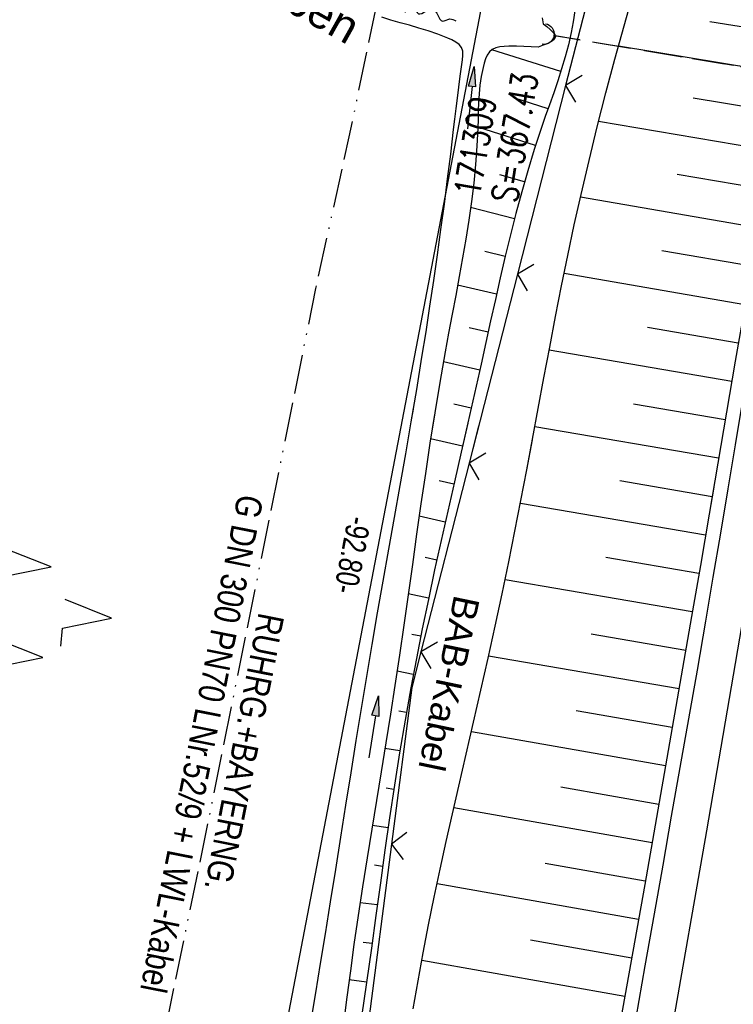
# Model space of a CAD drawing. Extents: x 509531 to 509917, y 454649 to 455599.
# Tile 3 of 26: x 509616 to 509671, y 454709 to 454784. Entities that reach past the tile are written whole.
import ezdxf

# ---------------------------------------------------------------- set-up
doc = ezdxf.new("R2010")
doc.units = 0
doc.header["$LTSCALE"] = 10
doc.header["$MEASUREMENT"] = 0
for name, pattern in [('ACAD_ISO13W100', [36, 12, -3, 12, -3, 0, -3, 0, -3]), ('AUSGEZOGEN', [0]), ('LT00', [0]), ('LT12', [0.4, 0.3, -0.1]), ('STRICHLINIE2', [0.375, 0.25, -0.125])]:
    doc.linetypes.add(name, pattern=pattern)
doc.layers.get('0').update_dxf_attribs({"linetype": 'LT00'})
for name, color, linetype in [('--EK_FBR', 1, 'LT00'), ('--EK_Haltung', 7, 'STRICHLINIE2'), ('--EK_Schacht-Text', 5, 'LT00'), ('--EL_DFK_AB_L', 21, 'LT00'), ('--EL_Haltung', 182, 'STRICHLINIE2'), ('--FLIEßRICHTPFEIL', 180, 'Continuous'), ('ABSTAND', 8, 'LT00'), ('BAB-KABEL_TEXT', 221, 'Continuous'), ('DFK_AB_L', 21, 'LT00'), ('DFK_NUTZUNG', 250, 'LT00'), ('DL', 182, 'LT12'), ('GASLTG', 250, 'ACAD_ISO13W100'), ('GASLTG_TEXT', 250, 'Continuous'), ('GEWÄSSERNAME', 255, 'Continuous'), ('PFEIL', 140, 'AUSGEZOGEN'), ('V116_AFBR_BAB', 250, 'LT00'), ('V116_BOESCH', 250, 'LT00'), ('V116_BOSCHUNG', 250, 'LT00'), ('V116_GRABEN', 250, 'LT00'), ('V116_LD_MARK', 250, 'LT00'), ('V116_UK_DURCH', 182, 'LT00'), ('V116_ZAUN', 40, 'LT00'), ('V117_AFBR_BAB', 250, 'LT00'), ('V117_BOESCH', 250, 'LT00'), ('V117_BOSCHUNG', 250, 'LT00'), ('V117_GRABEN', 250, 'LT00'), ('V117_LD_MARK', 250, 'LT00'), ('V117_ZAUN', 40, 'LT00')]:
    doc.layers.add(name, color=color, linetype=linetype)
doc.styles.add('Beschrift', font='ARIAL.TTF')
doc.styles.add('schachtbeschriftung', font='romans.shx', dxfattribs={"width": 0.75, "height": 2})
doc.styles.get("Standard").update_dxf_attribs({"font": 'ARIAL.TTF'})
doc.styles.add('Versorgungsltg', font='ARIAL.TTF', dxfattribs={"width": 0.8, "height": 2})

# ---------------------------------------------------------------- blocks, each defined once
blk = doc.blocks.new('SYMB7221')
at = {"color": 0, "linetype": 'ByBlock'}
for p, q in [((0, 0.435), (-0.11, 0.065)), ((0.11, 0.065), (0, 0.435)), ((0.25, 0.065), (0.11, 0.065)), ((-0.35, -0.065), (-0.46, -0.435)), ((0.35, -0.065), (0.24, -0.435))]:
    blk.add_line(p, q, dxfattribs=at)
for points in [[(-0.1, -0.435), (-0.24, -0.435), (-0.35, -0.065)], [(0.6, -0.435), (0.46, -0.435), (0.35, -0.065)]]:
    blk.add_lwpolyline(points, dxfattribs=at)
blk = doc.blocks.new('Pfreil3')
at = {"layer": 'PFEIL'}
blk.add_hatch(color=256, dxfattribs=at).paths.add_polyline_path([(-1.549, 0.273), (-1.549, -0.273), (0, 0)])
for p, q in [((-1.549, 0), (-4.831, 0)), ((-1.549, -0.273), (-1.549, 0.273)), ((-1.549, 0.273), (0, 0)), ((0, 0), (-1.549, -0.273))]:
    blk.add_line(p, q, dxfattribs=at)
blk = doc.blocks.new('SYMB1107')
at = {"color": 0, "linetype": 'ByBlock'}
for points in [[(-0.2, 0), (-0.196157, 0.039018), (-0.184776, 0.076537), (-0.166294, 0.111114), (-0.141421, 0.141421), (-0.111114, 0.166294), (-0.076537, 0.184776), (-0.039018, 0.196157), (0, 0.2)], [(0, 0.2), (0.039018, 0.196157), (0.076537, 0.184776), (0.111114, 0.166294), (0.141421, 0.141421), (0.166294, 0.111114), (0.184776, 0.076537), (0.196157, 0.039018), (0.2, 0)]]:
    blk.add_lwpolyline(points, dxfattribs=at)
blk = doc.blocks.new('SYMB0024')
at = {"color": 0, "linetype": 'ByBlock'}
for p, q in [((-0.5, 0.5), (0, 0)), ((0, 0), (0.5, 0.5))]:
    blk.add_line(p, q, dxfattribs=at)
blk = doc.blocks.new('FLIEßRICHTPFEIL')
at = {"layer": '--FLIEßRICHTPFEIL'}
blk.add_hatch(color=256, dxfattribs=at).paths.add_polyline_path([(-1.95, 0.4875), (-1.95, -0.4875), (0, 0)])
for p, q in [((-1.95, 0.4875), (-1.95, -0.4875)), ((-1.95, 0.4875), (0, 0)), ((0, 0), (-1.95, -0.4875))]:
    blk.add_line(p, q, dxfattribs=at)
at = {"layer": '--FLIEßRICHTPFEIL', "start_tangent": (-1, 0), "end_tangent": (-1, 0)}
blk.add_spline([(-1.95, 0), (-2.4375, 0), (-2.925, 0.325), (-3.4125, 0), (-3.9, -0.325), (-4.3875, 0), (-4.875, 0.325), (-5.3625, 0), (-5.85, 0)], degree=3, dxfattribs=at)

msp = doc.modelspace()

# ---------------------------------------------------------------- linework, layer by layer
at = {"layer": '--EK_FBR'}
for points in [[(509663.064, 454707.6), (509663.764, 454711.604), (509664.467, 454715.607), (509665.13, 454719.359), (509665.794, 454723.111), (509666.458, 454726.863), (509667.119, 454730.616), (509667.775, 454734.369), (509668.423, 454738.124), (509669.001, 454741.518), (509669.573, 454744.913), (509670.141, 454748.309), (509670.707, 454751.705), (509671.272, 454755.102), (509671.839, 454758.498), (509672.41, 454761.893), (509672.987, 454765.3), (509673.568, 454768.706), (509674.149, 454772.112), (509674.73, 454775.518), (509675.306, 454778.924), (509675.877, 454782.332), (509676.44, 454785.741)], [(509655.765, 454666.334), (509655.973, 454667.49), (509656.838, 454672.308), (509657.701, 454677.126), (509658.56, 454681.945), (509659.416, 454686.765), (509660.266, 454691.585), (509660.968, 454695.588), (509661.667, 454699.592), (509662.365, 454703.596), (509663.064, 454707.6), (509663.764, 454711.604), (509664.467, 454715.607), (509665.13, 454719.359), (509665.794, 454723.111), (509666.458, 454726.863), (509667.119, 454730.616), (509667.775, 454734.369), (509668.423, 454738.124), (509669.001, 454741.518), (509669.573, 454744.913), (509670.116, 454748.159)]]:
    msp.add_lwpolyline(points, dxfattribs=at)
at = {"layer": '--EK_Haltung'}
msp.add_line((509717.951, 454773.011), (509656.698, 454783.201), dxfattribs=at)
at = {"layer": '--EL_DFK_AB_L'}
msp.add_line((509651.199, 454785.623), (509634.012, 454695.956), dxfattribs=at)
at = {"layer": '--EL_Haltung'}
msp.add_line((509717.951, 454773.011), (509656.698, 454783.201), dxfattribs=at)
at = {"layer": 'DFK_AB_L'}
msp.add_line((509651.199, 454785.623), (509634.012, 454695.956), dxfattribs=at)
at = {"layer": 'DL'}
msp.add_line((509717.901, 454773.019), (509656.748, 454783.193), dxfattribs=at)
at = {"layer": 'GASLTG', "ltscale": 0.025, "flags": 128}
msp.add_lwpolyline([(509732.412, 455588.47), (509731.559, 455550.215), (509730.863, 455531.773), (509729.977, 455496.071), (509729.817, 455473.793), (509723.139, 455402.323), (509719.992, 455370.227), (509719.32, 455359.341), (509718.219, 455346.92), (509717.576, 455329.178), (509717.027, 455313.894), (509716.011, 455279.64), (509715.623, 455261.049), (509714.406, 455253.668), (509713.55, 455245.775), (509712.753, 455238.464), (509710.106, 455214.892), (509700.768, 455126.624), (509692.786, 455066.172), (509691.898, 455059.057), (509688.483, 455033.75), (509683.036, 454993.781), (509674.834, 454936.521), (509667.273, 454889.447), (509660.75, 454850.407), (509657.904, 454839.06), (509646.1, 454798.179), (509643.654, 454788.347), (509640.958, 454775.409), (509638.389, 454763.73), (509630.009, 454722.145), (509625.515, 454700.413), (509623.56, 454684.933), (509621.446, 454670.091)], dxfattribs=at)
at = {"layer": 'V116_AFBR_BAB'}
msp.add_lwpolyline([(509663.064, 454707.6), (509663.764, 454711.604), (509664.467, 454715.607), (509665.13, 454719.359), (509665.794, 454723.111), (509666.458, 454726.863), (509667.119, 454730.616), (509667.775, 454734.369), (509668.423, 454738.124), (509669.001, 454741.518), (509669.573, 454744.913), (509670.141, 454748.309), (509670.707, 454751.705), (509671.272, 454755.102), (509671.839, 454758.498), (509672.41, 454761.893), (509672.987, 454765.3), (509673.568, 454768.706), (509674.149, 454772.112), (509674.73, 454775.518), (509675.306, 454778.924), (509675.877, 454782.332), (509676.44, 454785.741)], dxfattribs=at)
at = {"layer": 'V116_BOESCH'}
for points in [[(509645.915, 454708.284), (509646.276, 454710.444), (509646.668, 454712.598), (509647.085, 454714.746), (509647.524, 454716.888), (509647.982, 454719.027), (509648.453, 454721.163), (509648.934, 454723.296), (509649.422, 454725.429), (509649.987, 454727.892), (509650.553, 454730.355), (509651.114, 454732.819), (509651.669, 454735.285), (509652.214, 454737.753), (509652.746, 454740.224), (509653.262, 454742.698), (509653.735, 454745.053), (509654.194, 454747.411), (509654.643, 454749.771), (509655.085, 454752.133), (509655.525, 454754.495), (509655.965, 454756.856), (509656.41, 454759.217), (509656.862, 454761.575), (509657.326, 454763.931), (509657.805, 454766.283), (509658.303, 454768.631), (509658.824, 454770.974), (509659.435, 454773.584), (509660.075, 454776.188), (509660.742, 454778.785), (509661.431, 454781.377), (509662.14, 454783.965), (509662.865, 454786.549)], [(509675.402, 454785.886), (509674.926, 454782.905), (509674.437, 454779.926), (509673.938, 454776.948), (509673.429, 454773.972), (509672.915, 454770.997), (509672.398, 454768.023), (509671.879, 454765.049), (509671.362, 454762.074), (509670.684, 454758.145), (509670.011, 454754.216), (509669.341, 454750.286), (509668.671, 454746.356), (509668.001, 454742.426), (509667.327, 454738.497), (509666.435, 454733.336), (509665.535, 454728.176), (509664.629, 454723.017), (509663.72, 454717.859), (509662.807, 454712.701), (509661.894, 454707.543)], [(509658.336, 454785.098), (509658.209, 454784.26), (509658.057, 454783.428), (509657.847, 454782.489), (509657.601, 454781.558), (509657.326, 454780.634), (509657.029, 454779.714), (509656.716, 454778.797), (509656.395, 454777.882), (509656.073, 454776.967), (509655.756, 454776.051), (509655.224, 454774.43), (509654.726, 454772.8), (509654.258, 454771.164), (509653.816, 454769.52), (509653.396, 454767.872), (509652.995, 454766.218), (509652.608, 454764.561), (509652.231, 454762.901), (509651.862, 454761.24), (509651.495, 454759.577), (509651.127, 454757.915), (509650.62, 454755.651), (509650.106, 454753.389), (509649.59, 454751.127), (509649.073, 454748.865), (509648.56, 454746.603), (509648.053, 454744.34), (509647.556, 454742.075), (509647.071, 454739.808), (509646.601, 454737.538), (509646.15, 454735.264), (509645.72, 454732.987), (509645.278, 454730.496), (509644.861, 454728), (509644.466, 454725.5), (509644.09, 454722.997), (509643.728, 454720.491), (509643.378, 454717.982), (509643.034, 454715.473), (509642.695, 454712.963), (509639.459, 454690.757)]]:
    msp.add_lwpolyline(points, dxfattribs=at)
at = {"layer": 'V116_BOSCHUNG'}
for p, q in [((509674.983, 454783.254), (509668.744, 454784.263)), ((509674.496, 454780.281), (509661.702, 454782.377)), ((509657.261, 454780.428), (509651.946, 454782.106)), ((509656.282, 454777.56), (509653.657, 454778.422)), ((509673.996, 454777.296), (509667.462, 454778.394)), ((509655.325, 454774.744), (509650.882, 454776.161)), ((509673.49, 454774.326), (509660.176, 454776.589)), ((509654.476, 454771.938), (509652.579, 454772.482)), ((509672.978, 454771.357), (509666.218, 454772.519)), ((509672.464, 454768.401), (509658.774, 454770.756)), ((509653.704, 454769.087), (509650.321, 454769.976)), ((509652.992, 454766.207), (509651.422, 454766.588)), ((509671.948, 454765.446), (509665.039, 454766.634)), ((509671.434, 454762.49), (509657.518, 454764.884)), ((509652.321, 454763.3), (509649.322, 454763.997)), ((509651.672, 454760.379), (509650.22, 454760.708)), ((509670.923, 454759.534), (509663.928, 454760.737)), ((509670.415, 454756.577), (509656.367, 454758.993)), ((509651.023, 454757.45), (509648.227, 454758.085)), ((509650.364, 454754.523), (509649.043, 454754.823)), ((509669.909, 454753.62), (509662.861, 454754.833)), ((509669.405, 454750.663), (509655.265, 454753.095)), ((509649.697, 454751.598), (509647.248, 454752.154)), ((509649.03, 454748.673), (509647.914, 454748.926)), ((509668.901, 454747.706), (509661.807, 454748.926)), ((509668.397, 454744.748), (509654.153, 454747.198)), ((509648.368, 454745.747), (509646.367, 454746.202)), ((509647.719, 454742.824), (509646.832, 454743.02)), ((509667.892, 454741.791), (509660.734, 454743.022)), ((509667.385, 454738.834), (509652.975, 454741.313)), ((509647.089, 454739.897), (509645.525, 454740.233)), ((509646.486, 454736.968), (509645.793, 454737.108)), ((509666.875, 454735.878), (509659.612, 454737.127)), ((509666.363, 454732.922), (509651.704, 454735.443)), ((509645.914, 454734.032), (509644.661, 454734.269)), ((509645.381, 454731.089), (509644.792, 454731.192)), ((509665.846, 454729.954), (509658.447, 454731.239)), ((509665.326, 454726.986), (509650.382, 454729.61)), ((509644.884, 454728.138), (509643.727, 454728.326)), ((509644.417, 454725.178), (509643.83, 454725.27)), ((509664.805, 454724.018), (509657.259, 454725.356)), ((509664.285, 454721.063), (509649.042, 454723.768)), ((509643.976, 454722.219), (509642.757, 454722.394)), ((509643.554, 454719.253), (509642.917, 454719.34)), ((509663.764, 454718.109), (509656.072, 454719.473)), ((509663.242, 454715.154), (509647.74, 454717.905)), ((509643.145, 454716.285), (509641.819, 454716.458)), ((509642.741, 454713.308), (509642.062, 454713.401)), ((509662.719, 454712.2), (509654.924, 454713.583)), ((509662.196, 454709.246), (509646.56, 454712.02)), ((509642.312, 454710.335), (509640.979, 454710.526))]:
    msp.add_line(p, q, dxfattribs=at)
at = {"layer": 'V116_GRABEN'}
for points in [[(509638.025, 454707.237), (509638.402, 454709.509), (509638.779, 454711.782), (509639.152, 454714.055), (509639.553, 454716.535), (509639.948, 454719.015), (509640.339, 454721.496), (509640.73, 454723.976), (509641.121, 454726.455), (509641.516, 454728.931), (509641.917, 454731.404), (509642.327, 454733.873), (509642.744, 454736.323), (509643.168, 454738.769), (509643.599, 454741.215), (509644.033, 454743.66), (509644.468, 454746.108), (509644.902, 454748.56), (509645.333, 454751.018), (509645.758, 454753.482), (509646.174, 454755.956), (509646.58, 454758.441), (509646.892, 454760.409), (509647.194, 454762.38), (509647.488, 454764.352), (509647.771, 454766.321), (509648.044, 454768.281), (509648.306, 454770.231), (509648.557, 454772.165), (509648.794, 454774.08), (509649.019, 454775.972), (509649.112, 454776.775), (509649.205, 454777.581), (509649.303, 454778.397), (509649.409, 454779.231), (509649.526, 454780.089), (509649.657, 454780.981), (509649.708, 454781.333), (509649.736, 454781.676), (509649.716, 454781.997), (509649.622, 454782.279), (509649.441, 454782.511), (509649.188, 454782.703), (509648.889, 454782.865), (509648.568, 454783.007), (509647.807, 454783.305), (509647.063, 454783.561), (509646.332, 454783.787), (509645.612, 454783.995), (509644.9, 454784.196), (509644.194, 454784.402), (509643.491, 454784.625)], [(509655.841, 454784.578), (509655.91, 454784.114)], [(509655.91, 454784.114), (509656.193, 454783.895), (509656.452, 454783.679), (509656.662, 454783.471), (509656.8, 454783.274), (509656.841, 454783.091), (509656.755, 454782.909), (509656.551, 454782.745), (509656.258, 454782.595), (509655.905, 454782.453), (509655.524, 454782.316)], [(509655.524, 454782.316), (509654.974, 454782.342), (509654.417, 454782.364), (509653.847, 454782.379), (509653.257, 454782.382), (509652.913, 454782.374), (509652.577, 454782.343), (509652.265, 454782.271), (509651.993, 454782.141), (509651.779, 454781.946), (509651.61, 454781.695), (509651.477, 454781.402), (509651.372, 454781.083), (509651.286, 454780.753), (509651.143, 454780.056), (509651.043, 454779.375), (509650.977, 454778.708), (509650.937, 454778.051), (509650.913, 454777.401), (509650.897, 454776.755), (509650.881, 454776.111), (509650.814, 454774.699), (509650.706, 454773.28), (509650.56, 454771.855), (509650.383, 454770.423), (509650.177, 454768.986), (509649.949, 454767.544), (509649.703, 454766.1), (509649.443, 454764.653), (509649.175, 454763.204), (509648.903, 454761.755), (509648.631, 454760.305), (509648.365, 454758.857), (509647.954, 454756.507), (509647.565, 454754.162), (509647.197, 454751.821), (509646.844, 454749.483), (509646.503, 454747.148), (509646.17, 454744.815), (509645.842, 454742.485), (509645.514, 454740.156), (509645.183, 454737.827), (509644.844, 454735.499), (509644.495, 454733.171), (509644.15, 454730.961), (509643.796, 454728.751), (509643.436, 454726.539), (509643.073, 454724.327), (509642.712, 454722.114), (509642.355, 454719.9), (509642.006, 454717.684), (509641.67, 454715.468), (509641.349, 454713.25), (509641.071, 454711.218), (509640.805, 454709.185), (509640.546, 454707.151)]]:
    msp.add_lwpolyline(points, dxfattribs=at)
at = {"layer": 'V116_LD_MARK'}
msp.add_lwpolyline([(509693.141, 454873.711), (509691.018, 454859.844), (509688.869, 454845.98), (509686.694, 454832.121), (509684.191, 454816.373), (509681.655, 454800.63), (509679.086, 454784.893), (509676.482, 454769.161), (509673.844, 454753.435), (509671.172, 454737.715), (509668.464, 454722.001), (509665.72, 454706.293), (509662.94, 454690.592), (509660.124, 454674.898), (509658.511, 454666.033)], dxfattribs=at)
at = {"layer": 'V116_ZAUN'}
for p, q in [((509657.634, 454779.362), (509653.922, 454764.829)), ((509653.922, 454764.829), (509650.209, 454750.296)), ((509650.209, 454750.296), (509646.496, 454735.762)), ((509644.229, 454720.952), (509642.297, 454706.077))]:
    msp.add_line(p, q, dxfattribs=at)
for points in [[(509661.797, 454793.765), (509659.873, 454787.805), (509659.514, 454786.718), (509657.634, 454779.362)], [(509646.496, 454735.762), (509645.797, 454733.026), (509644.229, 454720.952)]]:
    msp.add_lwpolyline(points, dxfattribs=at)
at = {"layer": 'V117_AFBR_BAB'}
msp.add_lwpolyline([(509655.765, 454666.334), (509655.973, 454667.49), (509656.838, 454672.308), (509657.701, 454677.126), (509658.56, 454681.945), (509659.416, 454686.765), (509660.266, 454691.585), (509660.968, 454695.588), (509661.667, 454699.592), (509662.365, 454703.596), (509663.064, 454707.6), (509663.764, 454711.604), (509664.467, 454715.607), (509665.13, 454719.359), (509665.794, 454723.111), (509666.458, 454726.863), (509667.119, 454730.616), (509667.775, 454734.369), (509668.423, 454738.124), (509669.001, 454741.518), (509669.573, 454744.913), (509670.116, 454748.159)], dxfattribs=at)
at = {"layer": 'V117_BOESCH'}
for points in [[(509650.102, 454753.371), (509649.59, 454751.127), (509649.073, 454748.865), (509648.56, 454746.603), (509648.053, 454744.34), (509647.556, 454742.075), (509647.071, 454739.808), (509646.601, 454737.538), (509646.15, 454735.265), (509645.72, 454732.987), (509645.278, 454730.496), (509644.861, 454728), (509644.466, 454725.5), (509644.09, 454722.997), (509643.728, 454720.491), (509643.378, 454717.982), (509643.034, 454715.473), (509642.695, 454712.963), (509639.459, 454690.757), (509639.062, 454689.729), (509638.666, 454688.7), (509638.161, 454687.38), (509637.658, 454686.058)], [(509645.915, 454708.284), (509646.276, 454710.444), (509646.668, 454712.598), (509647.085, 454714.746), (509647.524, 454716.888), (509647.982, 454719.027), (509648.453, 454721.163), (509648.934, 454723.296), (509649.422, 454725.429), (509649.987, 454727.892), (509650.553, 454730.355), (509651.114, 454732.819), (509651.669, 454735.285), (509652.214, 454737.753), (509652.746, 454740.224), (509653.262, 454742.698), (509653.735, 454745.053), (509654.194, 454747.411), (509654.643, 454749.771), (509655.075, 454752.076)], [(509669.027, 454748.443), (509668.671, 454746.356), (509668.001, 454742.426), (509667.327, 454738.497), (509666.435, 454733.336), (509665.535, 454728.176), (509664.629, 454723.017), (509663.72, 454717.859), (509662.807, 454712.701), (509661.894, 454707.543), (509660.981, 454702.386), (509660.07, 454697.228), (509659.162, 454692.069), (509658.449, 454687.997), (509657.737, 454683.925), (509657.024, 454679.853), (509656.309, 454675.781), (509655.59, 454671.711), (509654.865, 454667.641), (509654.651, 454666.455)]]:
    msp.add_lwpolyline(points, dxfattribs=at)
at = {"layer": 'V117_BOSCHUNG'}
for p, q in [((509649.697, 454751.598), (509647.248, 454752.154)), ((509649.03, 454748.673), (509647.914, 454748.926)), ((509668.901, 454747.706), (509661.807, 454748.926)), ((509668.397, 454744.748), (509654.153, 454747.198)), ((509648.368, 454745.747), (509646.367, 454746.202)), ((509647.719, 454742.823), (509646.832, 454743.02)), ((509667.892, 454741.791), (509660.734, 454743.022)), ((509667.385, 454738.834), (509652.975, 454741.313)), ((509647.089, 454739.897), (509645.525, 454740.233)), ((509646.486, 454736.967), (509645.793, 454737.108)), ((509666.875, 454735.878), (509659.612, 454737.127)), ((509666.363, 454732.922), (509651.704, 454735.443)), ((509645.914, 454734.032), (509644.661, 454734.269)), ((509645.381, 454731.088), (509644.792, 454731.192)), ((509665.846, 454729.954), (509658.447, 454731.239)), ((509665.326, 454726.986), (509650.382, 454729.61)), ((509644.884, 454728.138), (509643.727, 454728.326)), ((509644.417, 454725.178), (509643.83, 454725.27)), ((509664.805, 454724.018), (509657.259, 454725.356)), ((509664.285, 454721.063), (509649.042, 454723.768)), ((509643.976, 454722.219), (509642.757, 454722.394)), ((509643.554, 454719.253), (509642.917, 454719.34)), ((509663.764, 454718.109), (509656.072, 454719.473)), ((509663.242, 454715.154), (509647.74, 454717.905)), ((509643.145, 454716.285), (509641.819, 454716.458)), ((509642.741, 454713.308), (509642.062, 454713.401)), ((509662.719, 454712.2), (509654.924, 454713.583)), ((509662.196, 454709.246), (509646.56, 454712.02)), ((509642.312, 454710.335), (509640.979, 454710.526))]:
    msp.add_line(p, q, dxfattribs=at)
at = {"layer": 'V117_GRABEN'}
for points in [[(509638.025, 454707.237), (509638.402, 454709.509), (509638.779, 454711.782), (509639.152, 454714.055), (509639.553, 454716.535), (509639.948, 454719.015), (509640.339, 454721.496), (509640.73, 454723.976), (509641.121, 454726.455), (509641.516, 454728.931), (509641.917, 454731.404), (509642.327, 454733.873), (509642.744, 454736.323), (509643.168, 454738.769), (509643.599, 454741.215), (509644.033, 454743.66), (509644.468, 454746.108), (509644.902, 454748.56), (509645.333, 454751.018), (509645.758, 454753.482), (509645.922, 454754.459)], [(509647.546, 454754.037), (509647.197, 454751.821), (509646.844, 454749.483), (509646.503, 454747.148), (509646.17, 454744.815), (509645.842, 454742.485), (509645.514, 454740.156), (509645.183, 454737.827), (509644.844, 454735.499), (509644.495, 454733.171), (509644.15, 454730.961), (509643.796, 454728.751), (509643.436, 454726.539), (509643.073, 454724.327), (509642.712, 454722.114), (509642.355, 454719.9), (509642.006, 454717.684), (509641.67, 454715.468), (509641.349, 454713.25), (509641.071, 454711.218), (509640.805, 454709.184), (509640.546, 454707.151)]]:
    msp.add_lwpolyline(points, dxfattribs=at)
at = {"layer": 'V117_LD_MARK'}
msp.add_lwpolyline([(509672.827, 454747.453), (509671.172, 454737.715), (509668.464, 454722.001), (509665.72, 454706.293), (509662.94, 454690.592), (509660.124, 454674.898), (509658.511, 454666.033)], dxfattribs=at)
at = {"layer": 'V117_ZAUN'}
for p, q in [((509650.939, 454753.153), (509650.209, 454750.296)), ((509650.209, 454750.296), (509646.496, 454735.762)), ((509644.229, 454720.952), (509642.297, 454706.077))]:
    msp.add_line(p, q, dxfattribs=at)
msp.add_lwpolyline([(509646.496, 454735.762), (509645.797, 454733.026), (509644.229, 454720.952)], dxfattribs=at)

# ---------------------------------------------------------------- block references
at = {"layer": '--FLIEßRICHTPFEIL', "rotation": 162.9378173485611}
msp.add_blockref('FLIEßRICHTPFEIL', (509643.603, 454786.056), dxfattribs=at)
at = {"layer": 'DFK_NUTZUNG', "xscale": 10.00000000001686, "yscale": 10, "zscale": 10, "rotation": 264.7377100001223}
msp.add_blockref('SYMB7221', (509618.372, 454738.753), dxfattribs=at)
at = {"layer": 'PFEIL'}
for p, rotation in [((509650.597, 454780.823), 83.88153978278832), ((509643.231, 454732.374), 81.24873028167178)]:
    msp.add_blockref('Pfreil3', p, dxfattribs=dict(at, rotation=rotation))
at = {"layer": 'V116_UK_DURCH', "xscale": 4.000000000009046, "yscale": 3.999999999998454, "zscale": 4, "rotation": 260.5596281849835}
msp.add_blockref('SYMB1107', (509655.958, 454783.324), dxfattribs=at)
at = {"layer": 'V116_ZAUN', "yscale": 2.099999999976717, "zscale": 2.1}
for p, xscale, rotation in [((509657.634, 454779.362), 2.099999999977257, 255.6706499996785), ((509653.922, 454764.829), 2.099999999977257, 255.6706499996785), ((509650.209, 454750.296), 2.099999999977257, 255.6706499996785), ((509646.496, 454735.762), 2.099999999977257, 255.6706499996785), ((509644.229, 454720.952), 2.100000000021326, 262.6007200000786)]:
    msp.add_blockref('SYMB0024', p, dxfattribs=dict(at, xscale=xscale, rotation=rotation))
at = {"layer": 'V117_ZAUN', "yscale": 2.099999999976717, "zscale": 2.1}
for p, xscale, rotation in [((509650.209, 454750.296), 2.100000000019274, 255.6695799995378), ((509646.496, 454735.762), 2.100000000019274, 255.6695799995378), ((509644.229, 454720.952), 2.099999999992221, 262.6021200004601)]:
    msp.add_blockref('SYMB0024', p, dxfattribs=dict(at, xscale=xscale, rotation=rotation))

# ---------------------------------------------------------------- texts
at = {"layer": '--EK_Schacht-Text', "style": 'schachtbeschriftung', "width": 0.75}
for s, p in [('S=367.43', (509653.873, 454770.255)), ('171309', (509651.032, 454770.728))]:
    msp.add_text(s, height=2, rotation=80.55209, dxfattribs=at).set_placement(p)
at = {"layer": 'ABSTAND', "width": 0.75}
msp.add_text(' -92.80-', height=1.8, rotation=-100.85249, dxfattribs=at).set_placement((509641.01, 454746.814))
at = {"layer": 'BAB-KABEL_TEXT', "insert": (509647.658, 454733.541), "char_height": 2, "attachment_point": 8, "rotation": 258.26055, "style": 'Beschrift'}
msp.add_mtext('BAB-Kabel', dxfattribs=at)
at = {"layer": 'GASLTG_TEXT', "insert": (509631.261, 454728.36), "char_height": 2, "attachment_point": 5, "rotation": 258.83349, "style": 'Versorgungsltg'}
msp.add_mtext('{\\fArial|b0|i0|c238|p34;RUHRG.+BAYERNG.\\PG DN 300} {\\fArial|b0|i0|c238|p34;PN70 LNr.52/9 + LWL-Kabel}', dxfattribs=at)
at = {"layer": 'GEWÄSSERNAME', "insert": (509615.776, 454795.685), "char_height": 2.5, "attachment_point": 7, "rotation": 330.68009, "style": 'Beschrift'}
msp.add_mtext('Grünwinkelgraben', dxfattribs=at)

doc.saveas('drawing.dxf')
